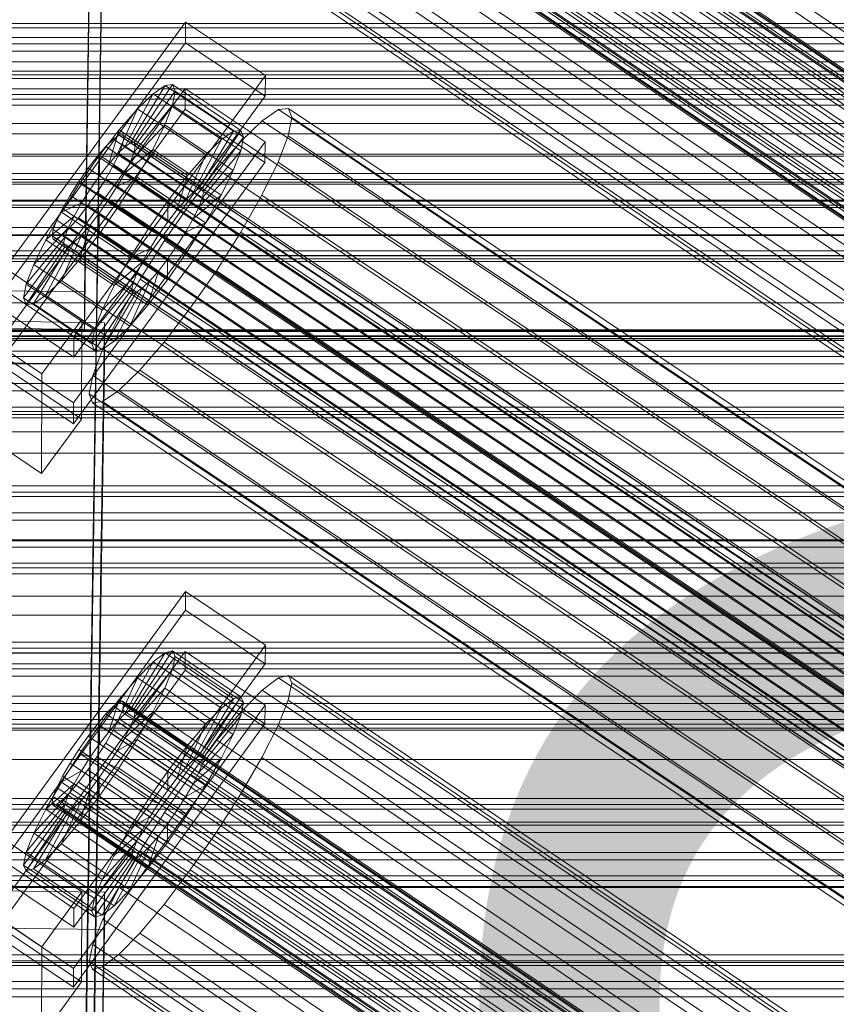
# Model space of a CAD drawing. Header units: millimetres. Extents: x -1970 to 61924, y -58230 to 6847.
# Tile 148 of 256: x -370 to -252, y -33649 to -33507. Entities that reach past the tile are written whole.
import ezdxf

# ---------------------------------------------------------------- set-up
doc = ezdxf.new("R2010")
doc.units = ezdxf.units.MM
for name, color, linetype, lineweight in [('COTAS_O', 1, 'Continuous', 0), ('COTAS_P', 1, 'Continuous', 0), ('frontal_C01', 7, 'Continuous', 0), ('frontal_C02', 7, 'Continuous', 0), ('frontal_C03', 7, 'Continuous', 0), ('frontal_dosificador', 7, 'Continuous', 0), ('frontal_secador', 7, 'Continuous', 0), ('frontal_tolva', 7, 'Continuous', 0)]:
    doc.layers.add(name, color=color, linetype=linetype, lineweight=lineweight)
doc.dimstyles.new('R19_100', dxfattribs={"dimtxt": 250, "dimasz": 150, "dimexe": 150, "dimexo": 80, "dimgap": 100, "dimtad": 1, "dimtih": 1, "dimtoh": 1, "dimdsep": 46, "dimcen": 0.09, "dimadec": 0, "dimazin": 0, "dimtfac": 1, "dimtdec": 4, "dimtofl": 0, "dimtmove": 0, "dimatfit": 3, "dimfxl": 1, "dimtolj": 1, "dimtzin": 0, "dimarcsym": 0})

# ---------------------------------------------------------------- blocks, each defined once
blk = doc.blocks.new('DIM_R26_46')
at = {"layer": 'COTAS_O'}
for p, q in [((-1725, -33700), (-1575, -33655)), ((1725, -33700), (1575, -33655)), ((-1725, -34400), (-1725, -33700)), ((-1725, -33700), (1725, -33700)), ((-1725, -33700), (-1575, -33745)), ((1725, -33700), (1575, -33745)), ((1725, -34400), (1725, -33700))]:
    blk.add_line(p, q, dxfattribs=at)
blk.add_text('3450 O', height=250, dxfattribs=at).set_placement((0, -33600))
blk = doc.blocks.new('DIM_R26_47')
at = {"layer": 'COTAS_P'}
for p, q in [((-850, -33400), (-150, -33400)), ((-150, -33400), (-195, -33550)), ((-150, -36000), (-150, -33400)), ((-150, -33400), (-105, -33550)), ((-150, -36000), (-195, -35850)), ((-150, -36000), (-105, -35850)), ((-850, -36000), (-150, -36000))]:
    blk.add_line(p, q, dxfattribs=at)
blk.add_text('2600 P', height=250, rotation=90, dxfattribs=at).set_placement((-250, -34700))
blk = doc.blocks.new('DIM_R26_48')
at = {"layer": 'COTAS_O'}
for p, q in [((-650, -33700), (50, -33700)), ((50, -33700), (5, -33850)), ((50, -34900), (50, -33700)), ((50, -33700), (95, -33850)), ((50, -34900), (5, -34750)), ((50, -34900), (95, -34750)), ((-650, -34900), (50, -34900))]:
    blk.add_line(p, q, dxfattribs=at)
blk.add_text('1200 O', height=250, rotation=90, dxfattribs=at).set_placement((-50, -34300))

msp = doc.modelspace()

# ---------------------------------------------------------------- linework, layer by layer
at = {"layer": 'frontal_C01'}
for p, q in [((-357.646, -33351.459), (-360.514, -33546.57)), ((-360.514, -33551.963), (-357.646, -33356.852)), ((-356.348, -33445.327), (-142.549, -33589.555)), ((-355.53, -33444.701), (-141.731, -33588.929)), ((-355.017, -33444.577), (-141.218, -33588.806)), ((-354.844, -33444.964), (-141.045, -33589.192)), ((-357.415, -33446.411), (-143.617, -33590.639)), ((-355.022, -33445.833), (-141.224, -33590.062)), ((-358.659, -33447.88), (-144.861, -33592.109)), ((-355.541, -33447.128), (-141.742, -33591.356)), ((-146.196, -33593.863), (-359.995, -33449.635)), ((-356.363, -33448.758), (-142.565, -33592.987)), ((-357.434, -33450.614), (-143.635, -33594.842)), ((-341.461, -33450.209), (-157.152, -33574.543)), ((-361.332, -33451.554), (-147.533, -33595.783)), ((-358.68, -33452.568), (-144.881, -33596.796)), ((-334.981, -33452.686), (-150.672, -33577.021)), ((-362.578, -33453.509), (-148.779, -33597.737)), ((-363.648, -33455.364), (-149.85, -33599.593)), ((-360.017, -33454.488), (-146.218, -33598.716)), ((-160.922, -33579.494), (-345.231, -33455.16)), ((-364.471, -33456.995), (-150.672, -33601.223)), ((-361.352, -33456.242), (-147.554, -33600.47)), ((-364.989, -33458.289), (-151.191, -33602.517)), ((-362.596, -33457.712), (-148.798, -33601.94)), ((-338.003, -33457.923), (-153.694, -33582.258)), ((-365.168, -33459.159), (-151.369, -33603.387)), ((-364.995, -33459.545), (-151.196, -33603.773)), ((-364.482, -33459.421), (-150.683, -33603.65)), ((-363.664, -33458.796), (-149.865, -33603.024)), ((-349.002, -33460.578), (-164.693, -33584.912)), ((-341.52, -33463.438), (-157.211, -33587.773)), ((-352.519, -33466.093), (-168.21, -33590.428)), ((-345.291, -33468.856), (-160.982, -33593.191)), ((-357.646, -33472.047), (-360.514, -33667.158)), ((-355.541, -33471.33), (-171.232, -33595.665)), ((-349.061, -33473.807), (-164.752, -33598.142)), ((-357.863, -33475.931), (-173.554, -33600.266)), ((-360.514, -33672.55), (-357.646, -33477.44)), ((-352.572, -33477.954), (-168.263, -33602.289)), ((-359.326, -33479.584), (-175.016, -33603.919)), ((-355.584, -33481.015), (-171.275, -33605.349)), ((-359.83, -33482.039), (-175.521, -33606.374)), ((-359.341, -33483.129), (-175.032, -33607.464)), ((-357.893, -33482.78), (-173.584, -33607.114)), ((-425, -33541.395), (425, -33541.395)), ((-360.514, -33546.57), (-378.512, -33546.325)), ((-360.514, -33551.963), (-360.514, -33546.57)), ((-378.512, -33551.717), (-360.514, -33551.963)), ((425, -33552.951), (-425, -33552.951)), ((425, -33555.092), (-425, -33555.092)), ((-425, -33566.647), (425, -33566.647)), ((-373.501, -33627.451), (-345.969, -33589.597)), ((-345.981, -33592.293), (-345.969, -33589.597)), ((-345.969, -33589.597), (-334.501, -33597.333)), ((-345.981, -33592.293), (-373.513, -33630.147)), ((-334.513, -33600.029), (-345.981, -33592.293)), ((-450, -33598.471), (450, -33598.471)), ((-373.539, -33636.079), (-346.008, -33598.225)), ((-334.501, -33597.333), (-362.033, -33635.188)), ((-353.892, -33606.59), (-348.918, -33598.412)), ((-353.378, -33606.466), (-347.835, -33598.151)), ((-348.918, -33598.412), (-350.645, -33599.732)), ((-347.835, -33598.151), (-348.918, -33598.412)), ((-348.918, -33598.412), (-339.088, -33605.043)), ((-347.835, -33598.151), (-338.005, -33604.782)), ((-347.47, -33598.966), (-347.835, -33598.151)), ((-346.02, -33600.921), (-346.008, -33598.225)), ((-346.008, -33598.225), (-334.539, -33605.961)), ((-334.501, -33597.333), (-334.513, -33600.029)), ((-354.71, -33607.215), (-350.645, -33599.732)), ((-353.205, -33606.852), (-347.47, -33598.966)), ((-350.645, -33599.732), (-352.899, -33602.022)), ((-350.645, -33599.732), (-340.816, -33606.364)), ((-347.847, -33600.802), (-347.47, -33598.966)), ((-347.47, -33598.966), (-337.64, -33605.597)), ((-346.02, -33600.921), (-373.551, -33638.775)), ((-362.045, -33637.884), (-334.513, -33600.029)), ((-353.384, -33607.722), (-347.847, -33600.802)), ((-348.941, -33603.535), (-347.847, -33600.802)), ((-347.847, -33600.802), (-338.017, -33607.434)), ((-334.551, -33608.657), (-346.02, -33600.921)), ((-355.777, -33608.3), (-352.899, -33602.022)), ((-352.899, -33602.022), (-355.525, -33605.124)), ((-352.899, -33602.022), (-343.069, -33608.653)), ((-332.629, -33602.02), (-334.938, -33603.785)), ((-331.181, -33601.67), (-332.629, -33602.02)), ((-332.629, -33602.02), (-148.32, -33726.355)), ((-331.197, -33605.215), (-330.692, -33602.76)), ((-330.692, -33602.76), (-331.181, -33601.67)), ((-331.181, -33601.67), (-146.872, -33726.005)), ((-330.692, -33602.76), (-146.383, -33727.095)), ((-353.902, -33609.016), (-348.941, -33603.535)), ((-350.678, -33606.977), (-348.941, -33603.535)), ((-348.941, -33603.535), (-339.111, -33610.166)), ((-334.938, -33603.785), (-337.95, -33606.845)), ((-334.938, -33603.785), (-150.629, -33728.12)), ((-355.525, -33605.124), (-358.345, -33608.827)), ((-357.021, -33609.769), (-355.525, -33605.124)), ((-355.53, -33605.485), (-356.348, -33606.11)), ((-355.017, -33605.361), (-355.53, -33605.485)), ((-355.53, -33605.485), (-141.731, -33749.713)), ((-355.525, -33605.124), (-345.695, -33611.755)), ((-354.844, -33605.747), (-355.017, -33605.361)), ((-355.017, -33605.361), (-141.218, -33749.589)), ((-339.088, -33605.043), (-344.062, -33613.221)), ((-338.005, -33604.782), (-343.549, -33613.097)), ((-337.64, -33605.597), (-343.376, -33613.483)), ((-340.816, -33606.364), (-339.088, -33605.043)), ((-339.088, -33605.043), (-338.005, -33604.782)), ((-337.64, -33605.597), (-338.017, -33607.434)), ((-338.005, -33604.782), (-337.64, -33605.597)), ((-332.659, -33608.868), (-331.197, -33605.215)), ((-331.197, -33605.215), (-146.887, -33729.55)), ((-334.539, -33605.961), (-362.071, -33643.815)), ((-356.348, -33606.11), (-357.415, -33607.194)), ((-356.348, -33606.11), (-142.549, -33750.338)), ((-355.541, -33607.911), (-355.022, -33606.617)), ((-355.022, -33606.617), (-354.844, -33605.747)), ((-355.022, -33606.617), (-141.224, -33750.845)), ((-354.844, -33605.747), (-141.045, -33749.975)), ((-354.725, -33610.647), (-350.678, -33606.977)), ((-354.71, -33607.215), (-353.892, -33606.59)), ((-353.892, -33606.59), (-353.378, -33606.466)), ((-344.062, -33613.221), (-353.892, -33606.59)), ((-353.205, -33606.852), (-353.384, -33607.722)), ((-343.549, -33613.097), (-353.378, -33606.466)), ((-353.378, -33606.466), (-353.205, -33606.852)), ((-343.376, -33613.483), (-353.205, -33606.852)), ((-352.938, -33610.894), (-350.678, -33606.977)), ((-350.678, -33606.977), (-340.848, -33613.608)), ((-340.816, -33606.364), (-344.88, -33613.847)), ((-343.069, -33608.653), (-340.816, -33606.364)), ((-337.95, -33606.845), (-341.461, -33610.992)), ((-337.95, -33606.845), (-153.641, -33731.18)), ((-334.539, -33605.961), (-334.551, -33608.657)), ((-357.415, -33607.194), (-358.659, -33608.664)), ((-357.415, -33607.194), (-143.617, -33751.423)), ((-357.021, -33609.769), (-355.777, -33608.3)), ((-356.363, -33609.542), (-355.541, -33607.911)), ((-355.777, -33608.3), (-354.71, -33607.215)), ((-345.947, -33614.931), (-355.777, -33608.3)), ((-355.541, -33607.911), (-141.742, -33752.14)), ((-344.88, -33613.847), (-354.71, -33607.215)), ((-353.384, -33607.722), (-353.902, -33609.016)), ((-343.554, -33614.353), (-353.384, -33607.722)), ((-338.017, -33607.434), (-343.554, -33614.353)), ((-338.017, -33607.434), (-339.111, -33610.166)), ((450, -33609.256), (-450, -33609.256)), ((-362.083, -33646.512), (-334.551, -33608.657)), ((-358.345, -33608.827), (-361.166, -33612.88)), ((-358.659, -33608.664), (-359.995, -33610.418)), ((-358.659, -33608.664), (-144.861, -33752.892)), ((-358.345, -33608.827), (-358.357, -33611.523)), ((-358.357, -33611.523), (-357.021, -33609.769)), ((-348.515, -33615.458), (-358.345, -33608.827)), ((-357.434, -33611.397), (-356.363, -33609.542)), ((-347.191, -33616.4), (-357.021, -33609.769)), ((-356.363, -33609.542), (-142.565, -33753.77)), ((-353.902, -33609.016), (-354.725, -33610.647)), ((-344.073, -33615.648), (-353.902, -33609.016)), ((-343.069, -33608.653), (-345.947, -33614.931)), ((-345.695, -33611.755), (-343.069, -33608.653)), ((-334.981, -33613.47), (-332.659, -33608.868)), ((-332.659, -33608.868), (-148.35, -33733.203)), ((-359.995, -33610.418), (-361.332, -33612.338)), ((-146.196, -33754.647), (-359.995, -33610.418)), ((-354.725, -33610.647), (-355.796, -33612.503)), ((-355.796, -33612.503), (-352.938, -33610.894)), ((-355.569, -33615.02), (-352.938, -33610.894)), ((-344.895, -33617.278), (-354.725, -33610.647)), ((-352.938, -33610.894), (-343.108, -33617.526)), ((-341.461, -33610.992), (-345.231, -33615.943)), ((-339.111, -33610.166), (-344.073, -33615.648)), ((-341.461, -33610.992), (-157.152, -33735.327)), ((-339.111, -33610.166), (-340.848, -33613.608)), ((-361.332, -33612.338), (-362.578, -33614.292)), ((-361.332, -33612.338), (-147.533, -33756.566)), ((-359.693, -33613.443), (-358.357, -33611.523)), ((-358.68, -33613.352), (-357.434, -33611.397)), ((-358.357, -33611.523), (-348.527, -33618.155)), ((-357.434, -33611.397), (-143.635, -33755.626)), ((-355.796, -33612.503), (-357.042, -33614.457)), ((-345.966, -33619.134), (-355.796, -33612.503)), ((-348.515, -33615.458), (-345.695, -33611.755)), ((-345.695, -33611.755), (-347.191, -33616.4)), ((-361.166, -33612.88), (-363.797, -33617.006)), ((-359.693, -33613.443), (-361.166, -33612.88)), ((-361.166, -33612.88), (-351.336, -33619.511)), ((-360.939, -33615.397), (-359.693, -33613.443)), ((-360.017, -33615.271), (-358.68, -33613.352)), ((-349.863, -33620.074), (-359.693, -33613.443)), ((-358.68, -33613.352), (-144.881, -33757.58)), ((-344.88, -33613.847), (-345.947, -33614.931)), ((-340.848, -33613.608), (-344.895, -33617.278)), ((-344.062, -33613.221), (-344.88, -33613.847)), ((-343.549, -33613.097), (-344.062, -33613.221)), ((-343.554, -33614.353), (-343.376, -33613.483)), ((-343.376, -33613.483), (-343.549, -33613.097)), ((-340.848, -33613.608), (-343.108, -33617.526)), ((-338.003, -33618.707), (-334.981, -33613.47)), ((-334.981, -33613.47), (-150.672, -33737.804)), ((-360.939, -33615.397), (-363.797, -33617.006)), ((-362.578, -33614.292), (-363.648, -33616.148)), ((-362.578, -33614.292), (-148.779, -33758.52)), ((-362.01, -33617.253), (-360.939, -33615.397)), ((-361.352, -33617.026), (-360.017, -33615.271)), ((-351.109, -33622.029), (-360.939, -33615.397)), ((-360.017, -33615.271), (-146.218, -33759.5)), ((-358.39, -33619.073), (-355.569, -33615.02)), ((-357.042, -33614.457), (-358.378, -33616.377)), ((-357.042, -33614.457), (-355.569, -33615.02)), ((-347.212, -33621.088), (-357.042, -33614.457)), ((-355.569, -33615.02), (-345.739, -33621.651)), ((-351.336, -33619.511), (-348.515, -33615.458)), ((-348.527, -33618.155), (-348.515, -33615.458)), ((-345.947, -33614.931), (-347.191, -33616.4)), ((-344.073, -33615.648), (-343.554, -33614.353)), ((-363.648, -33616.148), (-364.471, -33617.778)), ((-363.648, -33616.148), (-149.85, -33760.376)), ((-358.378, -33616.377), (-359.714, -33618.131)), ((-358.378, -33616.377), (-358.39, -33619.073)), ((-348.548, -33623.008), (-358.378, -33616.377)), ((-345.231, -33615.943), (-349.002, -33621.361)), ((-347.191, -33616.4), (-348.527, -33618.155)), ((-160.922, -33740.278), (-345.231, -33615.943)), ((-344.895, -33617.278), (-344.073, -33615.648)), ((-363.797, -33617.006), (-366.057, -33620.923)), ((-362.01, -33617.253), (-366.057, -33620.923)), ((-364.471, -33617.778), (-364.989, -33619.073)), ((-364.471, -33617.778), (-150.672, -33762.007)), ((-363.797, -33617.006), (-353.967, -33623.637)), ((-362.833, -33618.883), (-362.01, -33617.253)), ((-362.596, -33618.495), (-361.352, -33617.026)), ((-352.18, -33623.884), (-362.01, -33617.253)), ((-361.352, -33617.026), (-147.554, -33761.254)), ((-359.714, -33618.131), (-361.21, -33622.776)), ((-359.714, -33618.131), (-360.958, -33619.6)), ((-349.884, -33624.762), (-359.714, -33618.131)), ((-348.527, -33618.155), (-349.863, -33620.074)), ((-345.966, -33619.134), (-344.895, -33617.278)), ((-343.108, -33617.526), (-345.966, -33619.134)), ((-343.108, -33617.526), (-345.739, -33621.651)), ((-362.833, -33618.883), (-367.794, -33624.365)), ((-364.989, -33619.073), (-365.168, -33619.942)), ((-364.989, -33619.073), (-151.191, -33763.301)), ((-364.482, -33620.205), (-363.664, -33619.579)), ((-360.958, -33619.6), (-363.836, -33625.878)), ((-363.664, -33619.579), (-362.596, -33618.495)), ((-363.664, -33619.579), (-149.865, -33763.808)), ((-363.351, -33620.178), (-362.833, -33618.883)), ((-353.003, -33625.515), (-362.833, -33618.883)), ((-362.596, -33618.495), (-148.798, -33762.723)), ((-360.958, -33619.6), (-362.025, -33620.685)), ((-361.21, -33622.776), (-358.39, -33619.073)), ((-351.128, -33626.231), (-360.958, -33619.6)), ((-358.39, -33619.073), (-348.56, -33625.704)), ((-353.967, -33623.637), (-351.336, -33619.511)), ((-351.336, -33619.511), (-349.863, -33620.074)), ((-347.212, -33621.088), (-345.966, -33619.134)), ((-341.52, -33624.222), (-338.003, -33618.707)), ((-338.003, -33618.707), (-153.694, -33743.041)), ((-363.53, -33621.048), (-369.265, -33628.934)), ((-363.351, -33620.178), (-368.888, -33627.098)), ((-366.057, -33620.923), (-367.794, -33624.365)), ((-362.025, -33620.685), (-366.09, -33628.168)), ((-366.057, -33620.923), (-356.228, -33627.554)), ((-365.168, -33619.942), (-364.995, -33620.329)), ((-365.168, -33619.942), (-151.369, -33764.171)), ((-364.995, -33620.329), (-364.482, -33620.205)), ((-364.995, -33620.329), (-151.196, -33764.557)), ((-364.482, -33620.205), (-150.683, -33764.433)), ((-363.53, -33621.048), (-363.351, -33620.178)), ((-363.357, -33621.434), (-363.53, -33621.048)), ((-353.7, -33627.679), (-363.53, -33621.048)), ((-353.521, -33626.809), (-363.351, -33620.178)), ((-362.025, -33620.685), (-362.843, -33621.31)), ((-352.196, -33627.316), (-362.025, -33620.685)), ((-349.863, -33620.074), (-351.109, -33622.029)), ((-348.548, -33623.008), (-347.212, -33621.088)), ((-345.739, -33621.651), (-347.212, -33621.088)), ((-363.357, -33621.434), (-368.9, -33629.749)), ((-362.843, -33621.31), (-367.817, -33629.488)), ((-362.843, -33621.31), (-363.357, -33621.434)), ((-353.527, -33628.065), (-363.357, -33621.434)), ((-353.014, -33627.941), (-362.843, -33621.31)), ((-353.967, -33623.637), (-351.109, -33622.029)), ((-349.002, -33621.361), (-352.519, -33626.876)), ((-351.109, -33622.029), (-352.18, -33623.884)), ((-349.002, -33621.361), (-164.693, -33745.696)), ((-345.739, -33621.651), (-348.56, -33625.704)), ((-363.836, -33625.878), (-361.21, -33622.776)), ((-361.21, -33622.776), (-351.38, -33629.407)), ((-356.228, -33627.554), (-353.967, -33623.637)), ((-356.228, -33627.554), (-352.18, -33623.884)), ((-352.18, -33623.884), (-353.003, -33625.515)), ((-349.884, -33624.762), (-348.548, -33623.008)), ((-348.56, -33625.704), (-348.548, -33623.008)), ((-372.35, -33625.065), (-360.882, -33632.802)), ((-367.794, -33624.365), (-368.888, -33627.098)), ((-367.794, -33624.365), (-357.964, -33630.996)), ((-351.38, -33629.407), (-349.884, -33624.762)), ((-351.128, -33626.231), (-349.884, -33624.762)), ((-345.291, -33629.64), (-341.52, -33624.222)), ((-341.52, -33624.222), (-157.211, -33748.557)), ((-366.09, -33628.168), (-363.836, -33625.878)), ((-363.836, -33625.878), (-354.006, -33632.51)), ((-359.058, -33633.729), (-353.521, -33626.809)), ((-357.964, -33630.996), (-353.003, -33625.515)), ((-354.006, -33632.51), (-351.128, -33626.231)), ((-353.521, -33626.809), (-353.7, -33627.679)), ((-353.003, -33625.515), (-353.521, -33626.809)), ((-352.196, -33627.316), (-351.128, -33626.231)), ((-348.56, -33625.704), (-351.38, -33629.407)), ((-362.033, -33635.188), (-373.501, -33627.451)), ((-368.888, -33627.098), (-369.265, -33628.934)), ((-368.888, -33627.098), (-359.058, -33633.729)), ((-367.817, -33629.488), (-366.09, -33628.168)), ((-366.09, -33628.168), (-356.26, -33634.799)), ((-359.436, -33635.565), (-353.7, -33627.679)), ((-359.07, -33636.38), (-353.527, -33628.065)), ((-357.987, -33636.119), (-353.014, -33627.941)), ((-357.964, -33630.996), (-356.228, -33627.554)), ((-356.26, -33634.799), (-352.196, -33627.316)), ((-352.519, -33626.876), (-355.541, -33632.113)), ((-353.7, -33627.679), (-353.527, -33628.065)), ((-353.527, -33628.065), (-353.014, -33627.941)), ((-353.014, -33627.941), (-352.196, -33627.316)), ((-352.519, -33626.876), (-168.21, -33751.211)), ((-369.265, -33628.934), (-368.9, -33629.749)), ((-369.265, -33628.934), (-359.436, -33635.565)), ((-368.9, -33629.749), (-367.817, -33629.488)), ((-367.817, -33629.488), (-357.987, -33636.119)), ((-351.38, -33629.407), (-354.006, -33632.51)), ((-349.061, -33634.591), (-345.291, -33629.64)), ((-345.291, -33629.64), (-160.982, -33753.975)), ((-373.513, -33630.147), (-362.045, -33637.884)), ((-368.9, -33629.749), (-359.07, -33636.38)), ((-359.058, -33633.729), (-357.964, -33630.996)), ((450, -33632.175), (-450, -33632.175)), ((-355.541, -33632.113), (-357.863, -33636.715)), ((-355.541, -33632.113), (-171.232, -33756.448)), ((-366.618, -33640.688), (-378.086, -33632.952)), ((-375.644, -33632.585), (-357.646, -33632.83)), ((-360.882, -33632.802), (-366.618, -33640.688)), ((-360.882, -33632.802), (-360.939, -33645.743)), ((-357.646, -33632.83), (-360.514, -33827.941)), ((-359.436, -33635.565), (-359.058, -33633.729)), ((-357.646, -33632.83), (-357.646, -33638.223)), ((-354.006, -33632.51), (-356.26, -33634.799)), ((-362.045, -33637.884), (-362.033, -33635.188)), ((-356.26, -33634.799), (-357.987, -33636.119)), ((-352.572, -33638.738), (-349.061, -33634.591)), ((-349.061, -33634.591), (-164.752, -33758.926)), ((-362.071, -33643.815), (-373.539, -33636.079)), ((-359.07, -33636.38), (-359.436, -33635.565)), ((-357.863, -33636.715), (-359.326, -33640.368)), ((-357.987, -33636.119), (-359.07, -33636.38)), ((-357.863, -33636.715), (-173.554, -33761.05)), ((-357.646, -33638.223), (-375.644, -33637.978)), ((-360.939, -33645.743), (-372.408, -33638.007)), ((-373.551, -33638.775), (-362.083, -33646.512)), ((-360.514, -33833.334), (-357.646, -33638.223)), ((-355.584, -33641.798), (-352.572, -33638.738)), ((-352.572, -33638.738), (-168.263, -33763.073)), ((-366.675, -33653.629), (-366.618, -33640.688)), ((-359.326, -33640.368), (-359.83, -33642.823)), ((-359.326, -33640.368), (-175.016, -33764.703)), ((-357.893, -33643.563), (-355.584, -33641.798)), ((-355.584, -33641.798), (-171.275, -33766.133)), ((-450, -33642.959), (450, -33642.959)), ((-362.083, -33646.512), (-362.071, -33643.815)), ((-359.83, -33642.823), (-359.341, -33643.913)), ((-359.83, -33642.823), (-175.521, -33767.158)), ((-359.341, -33643.913), (-357.893, -33643.563)), ((-357.893, -33643.563), (-173.584, -33767.898)), ((-359.341, -33643.913), (-175.032, -33768.247)), ((-366.675, -33653.629), (-360.939, -33645.743))]:
    msp.add_line(p, q, dxfattribs=at)
at = {"layer": 'frontal_C02'}
for p, q in [((-373.501, -33545.31), (-345.969, -33507.788)), ((-345.981, -33510.769), (-345.969, -33507.788)), ((-345.969, -33507.788), (-334.501, -33515.457)), ((-345.981, -33510.769), (-373.513, -33548.291)), ((-334.513, -33518.438), (-345.981, -33510.769)), ((-334.501, -33515.457), (-362.033, -33552.98)), ((-334.501, -33515.457), (-334.513, -33518.438)), ((430, -33517.372), (-430, -33517.372)), ((-373.539, -33554.848), (-346.008, -33517.326)), ((-353.892, -33525.14), (-348.918, -33516.88)), ((-353.378, -33525.084), (-347.835, -33516.762)), ((-353.205, -33525.539), (-347.47, -33517.722)), ((-348.918, -33516.88), (-350.645, -33518.068)), ((-347.835, -33516.762), (-348.918, -33516.88)), ((-348.918, -33516.88), (-339.088, -33523.454)), ((-347.847, -33519.694), (-347.47, -33517.722)), ((-347.835, -33516.762), (-338.005, -33523.336)), ((-347.47, -33517.722), (-347.835, -33516.762)), ((-347.47, -33517.722), (-337.64, -33524.295)), ((-346.02, -33520.306), (-346.008, -33517.326)), ((-346.008, -33517.326), (-334.539, -33524.995)), ((-450, -33518.848), (450, -33518.848)), ((-362.045, -33555.96), (-334.513, -33518.438)), ((-354.71, -33525.703), (-350.645, -33518.068)), ((-350.645, -33518.068), (-352.899, -33520.244)), ((-350.645, -33518.068), (-340.816, -33524.641)), ((-346.02, -33520.306), (-373.551, -33557.829)), ((-355.777, -33526.734), (-352.899, -33520.244)), ((-352.899, -33520.244), (-355.525, -33523.26)), ((-353.384, -33526.473), (-347.847, -33519.694)), ((-352.899, -33520.244), (-343.069, -33526.817)), ((-348.941, -33522.543), (-347.847, -33519.694)), ((-347.847, -33519.694), (-338.017, -33526.267)), ((-334.551, -33527.975), (-346.02, -33520.306)), ((-332.629, -33520.358), (-334.938, -33521.946)), ((-331.181, -33520.201), (-332.629, -33520.358)), ((-332.629, -33520.358), (-148.32, -33643.613)), ((-330.692, -33521.484), (-331.181, -33520.201)), ((-331.181, -33520.201), (-146.872, -33643.455)), ((-334.938, -33521.946), (-337.95, -33524.855)), ((-334.938, -33521.946), (-150.629, -33645.201)), ((-331.197, -33524.119), (-330.692, -33521.484)), ((-330.692, -33521.484), (-146.383, -33644.738)), ((430, -33522.372), (-430, -33522.372)), ((-355.525, -33523.26), (-358.345, -33526.911)), ((-357.021, -33528.162), (-355.525, -33523.26)), ((-355.525, -33523.26), (-345.695, -33529.834)), ((-353.902, -33527.823), (-348.941, -33522.543)), ((-350.678, -33526.076), (-348.941, -33522.543)), ((-348.941, -33522.543), (-339.111, -33529.117)), ((-339.088, -33523.454), (-344.062, -33531.714)), ((-338.005, -33523.336), (-343.549, -33531.658)), ((-340.816, -33524.641), (-339.088, -33523.454)), ((-339.088, -33523.454), (-338.005, -33523.336)), ((-338.005, -33523.336), (-337.64, -33524.295)), ((-356.348, -33524.607), (-357.415, -33525.638)), ((-355.53, -33524.045), (-356.348, -33524.607)), ((-356.348, -33524.607), (-142.549, -33667.583)), ((-355.017, -33523.989), (-355.53, -33524.045)), ((-355.53, -33524.045), (-141.731, -33667.02)), ((-355.022, -33525.377), (-354.844, -33524.443)), ((-354.844, -33524.443), (-355.017, -33523.989)), ((-355.017, -33523.989), (-141.218, -33666.964)), ((-354.844, -33524.443), (-141.045, -33667.419)), ((-340.816, -33524.641), (-344.88, -33532.276)), ((-337.64, -33524.295), (-343.376, -33532.113)), ((-343.069, -33526.817), (-340.816, -33524.641)), ((-337.95, -33524.855), (-341.461, -33528.888)), ((-337.64, -33524.295), (-338.017, -33526.267)), ((-337.95, -33524.855), (-153.641, -33648.11)), ((-332.659, -33527.929), (-331.197, -33524.119)), ((-331.197, -33524.119), (-146.887, -33647.374)), ((-334.539, -33524.995), (-362.071, -33562.517)), ((-357.415, -33525.638), (-358.659, -33527.067)), ((-357.415, -33525.638), (-143.617, -33668.613)), ((-355.777, -33526.734), (-354.71, -33525.703)), ((-355.541, -33526.727), (-355.022, -33525.377)), ((-355.022, -33525.377), (-141.224, -33668.353)), ((-354.725, -33529.496), (-350.678, -33526.076)), ((-354.71, -33525.703), (-353.892, -33525.14)), ((-344.88, -33532.276), (-354.71, -33525.703)), ((-353.892, -33525.14), (-353.378, -33525.084)), ((-344.062, -33531.714), (-353.892, -33525.14)), ((-353.205, -33525.539), (-353.384, -33526.473)), ((-343.549, -33531.658), (-353.378, -33525.084)), ((-353.378, -33525.084), (-353.205, -33525.539)), ((-343.376, -33532.113), (-353.205, -33525.539)), ((-352.938, -33530.052), (-350.678, -33526.076)), ((-350.678, -33526.076), (-340.848, -33532.65)), ((-338.017, -33526.267), (-343.554, -33533.047)), ((-338.017, -33526.267), (-339.111, -33529.117)), ((-334.539, -33524.995), (-334.551, -33527.975)), ((-358.345, -33526.911), (-361.166, -33530.949)), ((-358.659, -33527.067), (-359.995, -33528.796)), ((-358.659, -33527.067), (-144.861, -33670.042)), ((-358.345, -33526.911), (-358.357, -33529.892)), ((-348.515, -33533.485), (-358.345, -33526.911)), ((-357.021, -33528.162), (-355.777, -33526.734)), ((-356.363, -33528.401), (-355.541, -33526.727)), ((-345.947, -33533.307), (-355.777, -33526.734)), ((-355.541, -33526.727), (-141.742, -33669.702)), ((-353.384, -33526.473), (-353.902, -33527.823)), ((-343.554, -33533.047), (-353.384, -33526.473)), ((-343.069, -33526.817), (-345.947, -33533.307)), ((-345.695, -33529.834), (-343.069, -33526.817)), ((-362.083, -33565.498), (-334.551, -33527.975)), ((-359.995, -33528.796), (-361.332, -33530.709)), ((-146.196, -33671.772), (-359.995, -33528.796)), ((-358.357, -33529.892), (-357.021, -33528.162)), ((-357.434, -33530.284), (-356.363, -33528.401)), ((-347.191, -33534.736), (-357.021, -33528.162)), ((-356.363, -33528.401), (-142.565, -33671.376)), ((-353.902, -33527.823), (-354.725, -33529.496)), ((-344.073, -33534.396), (-353.902, -33527.823)), ((-341.461, -33528.888), (-345.231, -33533.769)), ((-339.111, -33529.117), (-344.073, -33534.396)), ((-341.461, -33528.888), (-157.152, -33652.142)), ((-339.111, -33529.117), (-340.848, -33532.65)), ((-334.981, -33532.652), (-332.659, -33527.929)), ((-332.659, -33527.929), (-148.35, -33651.184)), ((-359.693, -33531.804), (-358.357, -33529.892)), ((-358.68, -33532.249), (-357.434, -33530.284)), ((-358.357, -33529.892), (-348.527, -33536.466)), ((-357.434, -33530.284), (-143.635, -33673.259)), ((-354.725, -33529.496), (-355.796, -33531.38)), ((-355.796, -33531.38), (-352.938, -33530.052)), ((-355.569, -33534.2), (-352.938, -33530.052)), ((-344.895, -33536.07), (-354.725, -33529.496)), ((-352.938, -33530.052), (-343.108, -33536.626)), ((-348.515, -33533.485), (-345.695, -33529.834)), ((-345.695, -33529.834), (-347.191, -33534.736)), ((450, -33530.77), (-450, -33530.77)), ((-361.166, -33530.949), (-363.797, -33535.096)), ((-361.332, -33530.709), (-362.578, -33532.673)), ((-361.332, -33530.709), (-147.533, -33673.684)), ((-359.693, -33531.804), (-361.166, -33530.949)), ((-361.166, -33530.949), (-351.336, -33537.522)), ((-360.939, -33533.769), (-359.693, -33531.804)), ((-349.863, -33538.378), (-359.693, -33531.804)), ((-355.796, -33531.38), (-357.042, -33533.345)), ((-345.966, -33537.953), (-355.796, -33531.38)), ((-344.062, -33531.714), (-344.88, -33532.276)), ((-343.549, -33531.658), (-344.062, -33531.714)), ((-343.376, -33532.113), (-343.549, -33531.658)), ((-362.578, -33532.673), (-363.648, -33534.557)), ((-362.578, -33532.673), (-148.779, -33675.649)), ((-360.017, -33534.161), (-358.68, -33532.249)), ((-358.68, -33532.249), (-144.881, -33675.224)), ((-357.042, -33533.345), (-358.378, -33535.257)), ((-357.042, -33533.345), (-355.569, -33534.2)), ((-347.212, -33539.918), (-357.042, -33533.345)), ((-345.947, -33533.307), (-347.191, -33534.736)), ((-344.88, -33532.276), (-345.947, -33533.307)), ((-340.848, -33532.65), (-344.895, -33536.07)), ((-344.073, -33534.396), (-343.554, -33533.047)), ((-343.554, -33533.047), (-343.376, -33532.113)), ((-340.848, -33532.65), (-343.108, -33536.626)), ((-338.003, -33537.968), (-334.981, -33532.652)), ((-334.981, -33532.652), (-150.672, -33655.907)), ((-363.648, -33534.557), (-364.471, -33536.23)), ((-360.939, -33533.769), (-363.797, -33535.096)), ((-363.648, -33534.557), (-149.85, -33677.532)), ((-362.01, -33535.652), (-360.939, -33533.769)), ((-361.352, -33535.891), (-360.017, -33534.161)), ((-351.109, -33540.343), (-360.939, -33533.769)), ((-360.017, -33534.161), (-146.218, -33677.137)), ((-358.39, -33538.237), (-355.569, -33534.2)), ((-355.569, -33534.2), (-345.739, -33540.774)), ((-351.336, -33537.522), (-348.515, -33533.485)), ((-345.231, -33533.769), (-349.002, -33539.166)), ((-348.527, -33536.466), (-348.515, -33533.485)), ((-347.191, -33534.736), (-348.527, -33536.466)), ((-160.922, -33657.023), (-345.231, -33533.769)), ((-344.895, -33536.07), (-344.073, -33534.396)), ((-363.797, -33535.096), (-366.057, -33539.072)), ((-362.01, -33535.652), (-366.057, -33539.072)), ((-364.471, -33536.23), (-364.989, -33537.58)), ((-364.471, -33536.23), (-150.672, -33679.206)), ((-363.797, -33535.096), (-353.967, -33541.67)), ((-362.833, -33537.326), (-362.01, -33535.652)), ((-362.596, -33537.32), (-361.352, -33535.891)), ((-352.18, -33542.226), (-362.01, -33535.652)), ((-361.352, -33535.891), (-147.554, -33678.866)), ((-358.378, -33535.257), (-359.714, -33536.986)), ((-358.378, -33535.257), (-358.39, -33538.237)), ((-348.548, -33541.83), (-358.378, -33535.257)), ((-345.966, -33537.953), (-344.895, -33536.07)), ((-362.833, -33537.326), (-367.794, -33542.606)), ((-364.989, -33537.58), (-365.168, -33538.514)), ((-364.989, -33537.58), (-151.191, -33680.556)), ((-363.664, -33538.35), (-362.596, -33537.32)), ((-363.351, -33538.676), (-362.833, -33537.326)), ((-353.003, -33543.9), (-362.833, -33537.326)), ((-362.596, -33537.32), (-148.798, -33680.295)), ((-359.714, -33536.986), (-361.21, -33541.889)), ((-359.714, -33536.986), (-360.958, -33538.415)), ((-349.884, -33543.56), (-359.714, -33536.986)), ((-353.967, -33541.67), (-351.336, -33537.522)), ((-351.336, -33537.522), (-349.863, -33538.378)), ((-348.527, -33536.466), (-349.863, -33538.378)), ((-343.108, -33536.626), (-345.966, -33537.953)), ((-343.108, -33536.626), (-345.739, -33540.774)), ((-363.351, -33538.676), (-368.888, -33545.455)), ((-366.057, -33539.072), (-367.794, -33542.606)), ((-366.057, -33539.072), (-356.228, -33545.646)), ((-365.168, -33538.514), (-364.995, -33538.969)), ((-365.168, -33538.514), (-151.369, -33681.49)), ((-364.995, -33538.969), (-364.482, -33538.913)), ((-364.995, -33538.969), (-151.196, -33681.944)), ((-364.482, -33538.913), (-363.664, -33538.35)), ((-364.482, -33538.913), (-150.683, -33681.888)), ((-360.958, -33538.415), (-363.836, -33544.905)), ((-363.664, -33538.35), (-149.865, -33681.326)), ((-363.53, -33539.61), (-363.351, -33538.676)), ((-353.521, -33545.249), (-363.351, -33538.676)), ((-360.958, -33538.415), (-362.025, -33539.446)), ((-361.21, -33541.889), (-358.39, -33538.237)), ((-351.128, -33544.989), (-360.958, -33538.415)), ((-358.39, -33538.237), (-348.56, -33544.811)), ((-349.863, -33538.378), (-351.109, -33540.343)), ((-347.212, -33539.918), (-345.966, -33537.953)), ((-341.52, -33543.513), (-338.003, -33537.968)), ((-338.003, -33537.968), (-153.694, -33661.222)), ((-363.53, -33539.61), (-369.265, -33547.427)), ((-363.357, -33540.064), (-368.9, -33548.387)), ((-362.843, -33540.009), (-367.817, -33548.269)), ((-362.025, -33539.446), (-366.09, -33547.081)), ((-363.357, -33540.064), (-363.53, -33539.61)), ((-353.7, -33546.183), (-363.53, -33539.61)), ((-362.843, -33540.009), (-363.357, -33540.064)), ((-353.527, -33546.638), (-363.357, -33540.064)), ((-362.025, -33539.446), (-362.843, -33540.009)), ((-353.014, -33546.582), (-362.843, -33540.009)), ((-352.196, -33546.02), (-362.025, -33539.446)), ((-353.967, -33541.67), (-351.109, -33540.343)), ((-349.002, -33539.166), (-352.519, -33544.711)), ((-351.109, -33540.343), (-352.18, -33542.226)), ((-349.002, -33539.166), (-164.693, -33662.42)), ((-348.548, -33541.83), (-347.212, -33539.918)), ((-345.739, -33540.774), (-347.212, -33539.918)), ((-363.836, -33544.905), (-361.21, -33541.889)), ((-361.21, -33541.889), (-351.38, -33548.462)), ((-356.228, -33545.646), (-353.967, -33541.67)), ((-349.884, -33543.56), (-348.548, -33541.83)), ((-345.739, -33540.774), (-348.56, -33544.811)), ((-348.56, -33544.811), (-348.548, -33541.83)), ((-372.35, -33542.853), (-360.882, -33550.522)), ((-367.794, -33542.606), (-368.888, -33545.455)), ((-367.794, -33542.606), (-357.964, -33549.179)), ((-356.228, -33545.646), (-352.18, -33542.226)), ((-352.18, -33542.226), (-353.003, -33543.9)), ((-357.964, -33549.179), (-353.003, -33543.9)), ((-352.519, -33544.711), (-355.541, -33550.026)), ((-353.003, -33543.9), (-353.521, -33545.249)), ((-352.519, -33544.711), (-168.21, -33667.965)), ((-351.38, -33548.462), (-349.884, -33543.56)), ((-351.128, -33544.989), (-349.884, -33543.56)), ((-345.291, -33548.91), (-341.52, -33543.513)), ((-341.52, -33543.513), (-157.211, -33666.767)), ((-362.033, -33552.98), (-373.501, -33545.31)), ((-368.888, -33545.455), (-369.265, -33547.427)), ((-368.888, -33545.455), (-359.058, -33552.029)), ((-366.09, -33547.081), (-363.836, -33544.905)), ((-363.836, -33544.905), (-354.006, -33551.479)), ((-359.058, -33552.029), (-353.521, -33545.249)), ((-357.964, -33549.179), (-356.228, -33545.646)), ((-356.26, -33553.655), (-352.196, -33546.02)), ((-354.006, -33551.479), (-351.128, -33544.989)), ((-353.521, -33545.249), (-353.7, -33546.183)), ((-353.014, -33546.582), (-352.196, -33546.02)), ((-352.196, -33546.02), (-351.128, -33544.989)), ((-348.56, -33544.811), (-351.38, -33548.462)), ((-369.265, -33547.427), (-368.9, -33548.387)), ((-369.265, -33547.427), (-359.436, -33554.001)), ((-367.817, -33548.269), (-366.09, -33547.081)), ((-366.09, -33547.081), (-356.26, -33553.655)), ((-359.436, -33554.001), (-353.7, -33546.183)), ((-359.07, -33554.96), (-353.527, -33546.638)), ((-357.987, -33554.842), (-353.014, -33546.582)), ((-353.7, -33546.183), (-353.527, -33546.638)), ((-353.527, -33546.638), (-353.014, -33546.582)), ((-373.513, -33548.291), (-362.045, -33555.96)), ((-368.9, -33548.387), (-367.817, -33548.269)), ((-368.9, -33548.387), (-359.07, -33554.96)), ((-367.817, -33548.269), (-357.987, -33554.842)), ((-351.38, -33548.462), (-354.006, -33551.479)), ((-349.061, -33553.791), (-345.291, -33548.91)), ((-345.291, -33548.91), (-160.982, -33672.164)), ((-359.058, -33552.029), (-357.964, -33549.179)), ((-355.541, -33550.026), (-357.863, -33554.749)), ((-355.541, -33550.026), (-171.232, -33673.281)), ((-366.618, -33558.339), (-378.086, -33550.67)), ((-375.644, -33550.738), (-357.646, -33550.982)), ((-360.882, -33550.522), (-366.618, -33558.339)), ((-360.882, -33550.522), (-360.939, -33564.829)), ((-357.646, -33550.982), (-360.514, -33744.387)), ((-357.646, -33550.982), (-357.646, -33556.943)), ((-354.006, -33551.479), (-356.26, -33553.655)), ((450, -33552.257), (-450, -33552.257)), ((-362.045, -33555.96), (-362.033, -33552.98)), ((-359.436, -33554.001), (-359.058, -33552.029)), ((-359.07, -33554.96), (-359.436, -33554.001)), ((-356.26, -33553.655), (-357.987, -33554.842)), ((-352.572, -33557.823), (-349.061, -33553.791)), ((-349.061, -33553.791), (-164.752, -33677.045)), ((-362.071, -33562.517), (-373.539, -33554.848)), ((-357.863, -33554.749), (-359.326, -33558.559)), ((-357.987, -33554.842), (-359.07, -33554.96)), ((-357.863, -33554.749), (-173.554, -33678.004)), ((-357.646, -33556.943), (-375.644, -33556.7)), ((-360.939, -33564.829), (-372.408, -33557.159)), ((-360.514, -33750.348), (-357.646, -33556.943)), ((-373.551, -33557.829), (-362.083, -33565.498)), ((-366.675, -33572.646), (-366.618, -33558.339)), ((-359.326, -33558.559), (-359.83, -33561.195)), ((-359.326, -33558.559), (-175.016, -33681.813)), ((-355.584, -33560.732), (-352.572, -33557.823)), ((-352.572, -33557.823), (-168.263, -33681.078)), ((-359.83, -33561.195), (-359.341, -33562.478)), ((-359.83, -33561.195), (-175.521, -33684.449)), ((-357.893, -33562.32), (-355.584, -33560.732)), ((-355.584, -33560.732), (-171.275, -33683.987)), ((-362.083, -33565.498), (-362.071, -33562.517)), ((-359.341, -33562.478), (-357.893, -33562.32)), ((-359.341, -33562.478), (-175.032, -33685.732)), ((-357.893, -33562.32), (-173.584, -33685.574)), ((-450, -33564.179), (450, -33564.179)), ((-378.143, -33564.977), (-366.675, -33572.646)), ((-366.675, -33572.646), (-360.939, -33564.829))]:
    msp.add_line(p, q, dxfattribs=at)
at = {"layer": 'frontal_C03'}
for p, q in [((1250, -33507.957), (-1250, -33507.957)), ((1250, -33508.61), (-1250, -33508.61)), ((1250, -33510.918), (-1250, -33510.918)), ((-1250, -33511.975), (1250, -33511.975)), ((1250, -33514.827), (-1250, -33514.827)), ((-1500, -33515.356), (1500, -33515.356)), ((1250, -33515.885), (-1250, -33515.885)), ((1250, -33518.192), (-1250, -33518.192)), ((1250, -33518.845), (-1250, -33518.845)), ((1250, -33519.727), (-1250, -33519.727)), ((1500, -33526.765), (-1500, -33526.765)), ((1500, -33527.05), (-1500, -33527.05)), ((1250, -33529.533), (-1250, -33529.533)), ((1250, -33530.415), (-1250, -33530.415)), ((1250, -33531.068), (-1250, -33531.068)), ((1250, -33533.375), (-1250, -33533.375)), ((-1250, -33534.433), (1250, -33534.433)), ((1250, -33537.285), (-1250, -33537.285)), ((-1500, -33538.458), (1500, -33538.458)), ((1250, -33538.342), (-1250, -33538.342)), ((1250, -33540.65), (-1250, -33540.65)), ((1250, -33541.303), (-1250, -33541.303)), ((1250, -33542.184), (-1250, -33542.184)), ((1250, -33551.991), (-1250, -33551.991)), ((1250, -33552.872), (-1250, -33552.872)), ((1250, -33553.526), (-1250, -33553.526)), ((1250, -33555.833), (-1250, -33555.833)), ((-1250, -33556.89), (1250, -33556.89)), ((1250, -33559.742), (-1250, -33559.742)), ((1250, -33560.8), (-1250, -33560.8)), ((1250, -33563.107), (-1250, -33563.107)), ((1250, -33563.761), (-1250, -33563.761)), ((1250, -33564.642), (-1250, -33564.642)), ((1250, -33574.448), (-1250, -33574.448)), ((1250, -33575.33), (-1250, -33575.33)), ((1250, -33575.983), (-1250, -33575.983)), ((1250, -33578.291), (-1250, -33578.291)), ((-1250, -33579.348), (1250, -33579.348)), ((1250, -33582.2), (-1250, -33582.2)), ((1250, -33583.257), (-1250, -33583.257)), ((1250, -33585.565), (-1250, -33585.565)), ((1250, -33586.218), (-1250, -33586.218)), ((1250, -33587.1), (-1250, -33587.1)), ((1250, -33596.906), (-1250, -33596.906)), ((1250, -33597.787), (-1250, -33597.787)), ((1250, -33598.441), (-1250, -33598.441)), ((1250, -33600.748), (-1250, -33600.748)), ((-1250, -33601.806), (1250, -33601.806)), ((1250, -33604.658), (-1250, -33604.658)), ((1250, -33605.715), (-1250, -33605.715)), ((1250, -33608.022), (-1250, -33608.022)), ((1250, -33608.676), (-1250, -33608.676)), ((1250, -33609.557), (-1250, -33609.557)), ((-1500, -33613.77), (1500, -33613.77)), ((1250, -33619.364), (-1250, -33619.364)), ((1250, -33620.245), (-1250, -33620.245)), ((1250, -33620.898), (-1250, -33620.898)), ((1500, -33622.753), (-1500, -33622.753)), ((1250, -33623.206), (-1250, -33623.206)), ((-1250, -33624.263), (1250, -33624.263)), ((1250, -33627.115), (-1250, -33627.115)), ((1250, -33628.173), (-1250, -33628.173)), ((1250, -33630.48), (-1250, -33630.48)), ((1250, -33631.134), (-1250, -33631.134)), ((1250, -33632.015), (-1250, -33632.015)), ((1250, -33641.821), (-1250, -33641.821)), ((1250, -33642.703), (-1250, -33642.703)), ((1250, -33643.356), (-1250, -33643.356)), ((1250, -33645.664), (-1250, -33645.664)), ((1500, -33647.876), (-1500, -33647.876)), ((-1250, -33646.721), (1250, -33646.721))]:
    msp.add_line(p, q, dxfattribs=at)
at = {"layer": 'frontal_dosificador'}
msp.add_line((-775, -33510), (775, -33510), dxfattribs=at)
at = {"layer": 'frontal_secador'}
for p, q in [((-1360, -33513.5), (1360, -33513.5)), ((-1250, -33513.5), (1250, -33513.5)), ((1360, -33523.853), (-1360, -33523.853)), ((1360, -33533.5), (-1360, -33533.5)), ((1250, -33534.076), (-1250, -33534.076)), ((1360, -33541.784), (-1360, -33541.784)), ((1360, -33548.141), (-1360, -33548.141)), ((1360, -33552.137), (-1360, -33552.137)), ((1360, -33553.5), (-1360, -33553.5)), ((1250, -33553.25), (-1250, -33553.25)), ((1250, -33569.715), (-1250, -33569.715)), ((1250, -33582.349), (-1250, -33582.349)), ((1250, -33590.291), (-1250, -33590.291)), ((1250, -33593), (-1250, -33593))]:
    msp.add_line(p, q, dxfattribs=at)
at = {"layer": 'frontal_tolva'}
for p, q in [((1725, -33600), (-1725, -33600)), ((1725, -33606.849), (-1725, -33606.849))]:
    msp.add_line(p, q, dxfattribs=at)

# ---------------------------------------------------------------- dimensions: what is measured, and where the dimension line sits
at = {"layer": 'COTAS_O'}
for p1, p2, distance, picture, middle in [((-650, -34900), (-650, -33700), -700, 'DIM_R26_48', (50, -34300)), ((-1725, -34400), (1725, -34400), 700, 'DIM_R26_46', (0, -33700))]:
    dim = msp.add_aligned_dim(p1=p1, p2=p2, distance=distance, text='<> O', dimstyle='R19_100', dxfattribs=at)
    dim.commit()
    dim.dimension.update_dxf_attribs({"geometry": picture, "text_midpoint": middle})
at = {"layer": 'COTAS_P'}
dim = msp.add_aligned_dim(p1=(-850, -36000), p2=(-850, -33400), distance=-700, text='<> P', dimstyle='R19_100', dxfattribs=at)
dim.commit()
dim.dimension.update_dxf_attribs({"geometry": 'DIM_R26_47', "text_midpoint": (-150, -34700)})

doc.saveas('drawing.dxf')
